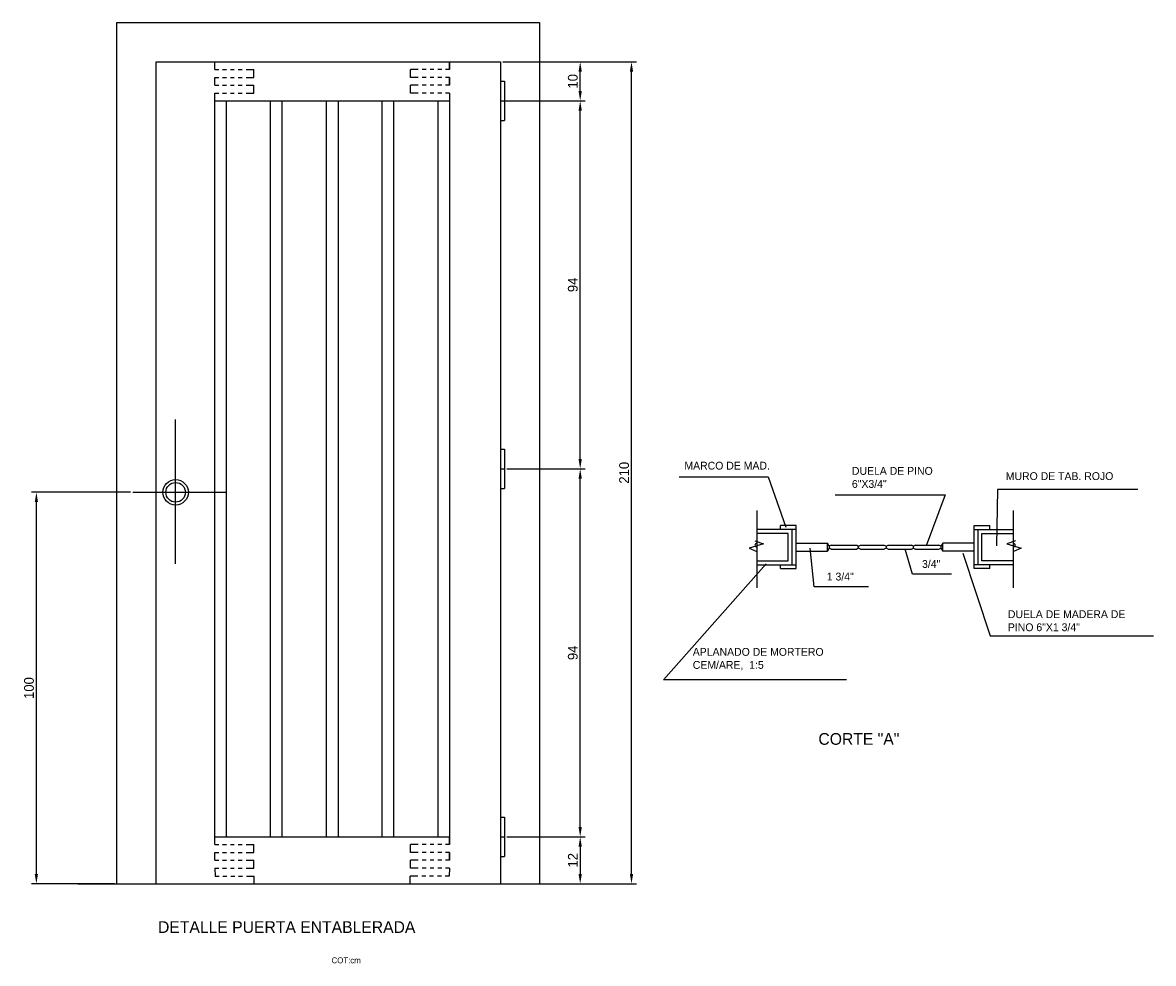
# Model space of a CAD drawing. Extents: x 12 to 301, y 26 to 266.
import ezdxf

# ---------------------------------------------------------------- set-up
doc = ezdxf.new("R2010")
doc.units = 0
doc.layers.get('0').update_dxf_attribs({"linetype": 'CONTINUOUS'})
doc.layers.get('DEFPOINTS').update_dxf_attribs({"linetype": 'CONTINUOUS'})
doc.dimstyles.get("Standard").update_dxf_attribs({"dimtxt": 0.18, "dimasz": 0.18, "dimexe": 0.18, "dimexo": 0.0625, "dimgap": 0.09, "dimtad": 0, "dimtih": 1, "dimtoh": 1, "dimdec": 4, "dimzin": 0, "dimdsep": 46, "dimtxsty": 'Standard', "dimcen": 0.09, "dimadec": 0, "dimazin": 0, "dimtfac": 1, "dimtdec": 4, "dimtofl": 0, "dimtmove": 0, "dimatfit": 3, "dimfxl": 0, "dimtolj": 1, "dimtzin": 0, "dimarcsym": 0})

# ---------------------------------------------------------------- blocks, each defined once
blk = doc.blocks.new('*D2')
at = {"color": 0, "linetype": 'ByBlock'}
for p, q in [((43.46, 190), (18.17, 190)), ((19.42, 92.5), (19.42, 187.5)), ((39.38, 90), (18.17, 90))]:
    blk.add_line(p, q, dxfattribs=at)
for points in [[(19, 187.5), (19.84, 187.5), (19.42, 190)], [(19, 92.5), (19.84, 92.5), (19.42, 90)]]:
    blk.add_solid(points, dxfattribs=at)
at = {"layer": 'DEFPOINTS', "color": 0, "linetype": 'ByBlock'}
for p in [(19.42, 190), (44.08, 190), (40, 90)]:
    blk.add_point(p, dxfattribs=at)
at = {"color": 0, "linetype": 'ByBlock', "insert": (17.54, 140), "char_height": 2.5, "attachment_point": 5, "rotation": 90}
blk.add_mtext('\\A1;100', dxfattribs=at)
blk = doc.blocks.new('*D3')
at = {"color": 0, "linetype": 'ByBlock'}
for p, q in [((139.62, 196), (159.63, 196)), ((158.38, 104.5), (158.38, 193.5)), ((139.62, 102), (159.63, 102))]:
    blk.add_line(p, q, dxfattribs=at)
for points in [[(157.96, 193.5), (158.79, 193.5), (158.38, 196)], [(157.96, 104.5), (158.79, 104.5), (158.38, 102)]]:
    blk.add_solid(points, dxfattribs=at)
at = {"layer": 'DEFPOINTS', "color": 0, "linetype": 'ByBlock'}
for p in [(139, 196), (158.38, 196), (139, 102)]:
    blk.add_point(p, dxfattribs=at)
at = {"color": 0, "linetype": 'ByBlock', "insert": (156.5, 149), "char_height": 2.5, "attachment_point": 5, "rotation": 90}
blk.add_mtext('\\A1;94', dxfattribs=at)
blk = doc.blocks.new('*D4')
at = {"color": 0, "linetype": 'ByBlock'}
for p, q in [((140.25, 290), (159.63, 290)), ((158.38, 198.5), (158.38, 287.5)), ((140.25, 196), (159.63, 196))]:
    blk.add_line(p, q, dxfattribs=at)
for points in [[(157.96, 287.5), (158.79, 287.5), (158.38, 290)], [(157.96, 198.5), (158.79, 198.5), (158.38, 196)]]:
    blk.add_solid(points, dxfattribs=at)
at = {"layer": 'DEFPOINTS', "color": 0, "linetype": 'ByBlock'}
for p in [(139.62, 290), (158.38, 290), (139.62, 196)]:
    blk.add_point(p, dxfattribs=at)
at = {"color": 0, "linetype": 'ByBlock', "insert": (156.5, 243), "char_height": 2.5, "attachment_point": 5, "rotation": 90}
blk.add_mtext('\\A1;94', dxfattribs=at)
blk = doc.blocks.new('*D5')
at = {"color": 0, "linetype": 'ByBlock'}
for p, q in [((138.62, 300), (159.63, 300)), ((158.38, 292.5), (158.38, 297.5)), ((138.62, 290), (159.63, 290))]:
    blk.add_line(p, q, dxfattribs=at)
for points in [[(157.96, 297.5), (158.79, 297.5), (158.38, 300)], [(157.96, 292.5), (158.79, 292.5), (158.38, 290)]]:
    blk.add_solid(points, dxfattribs=at)
at = {"layer": 'DEFPOINTS', "color": 0, "linetype": 'ByBlock'}
for p in [(138, 300), (158.38, 300), (138, 290)]:
    blk.add_point(p, dxfattribs=at)
at = {"color": 0, "linetype": 'ByBlock', "insert": (156.5, 295), "char_height": 2.5, "attachment_point": 5, "rotation": 90}
blk.add_mtext('\\A1;10', dxfattribs=at)
blk = doc.blocks.new('*D6')
at = {"color": 0, "linetype": 'ByBlock'}
for p, q in [((148.62, 102), (159.63, 102)), ((158.38, 99.5), (158.38, 92.5)), ((148.62, 90), (159.63, 90))]:
    blk.add_line(p, q, dxfattribs=at)
for points in [[(157.96, 99.5), (158.79, 99.5), (158.38, 102)], [(157.96, 92.5), (158.79, 92.5), (158.38, 90)]]:
    blk.add_solid(points, dxfattribs=at)
at = {"layer": 'DEFPOINTS', "color": 0, "linetype": 'ByBlock'}
for p in [(148, 102), (148, 90), (158.38, 90)]:
    blk.add_point(p, dxfattribs=at)
at = {"color": 0, "linetype": 'ByBlock', "insert": (156.5, 96), "char_height": 2.5, "attachment_point": 5, "rotation": 90}
blk.add_mtext('\\A1;12', dxfattribs=at)
blk = doc.blocks.new('*D7')
at = {"color": 0, "linetype": 'ByBlock'}
for p, q in [((139.25, 300), (172.73, 300)), ((171.48, 92.5), (171.48, 297.5)), ((149.25, 90), (172.73, 90))]:
    blk.add_line(p, q, dxfattribs=at)
for points in [[(171.07, 297.5), (171.9, 297.5), (171.48, 300)], [(171.07, 92.5), (171.9, 92.5), (171.48, 90)]]:
    blk.add_solid(points, dxfattribs=at)
at = {"layer": 'DEFPOINTS', "color": 0, "linetype": 'ByBlock'}
for p in [(138.62, 300), (171.48, 300), (148.62, 90)]:
    blk.add_point(p, dxfattribs=at)
at = {"color": 0, "linetype": 'ByBlock', "insert": (169.61, 195), "char_height": 2.5, "attachment_point": 5, "rotation": 90}
blk.add_mtext('\\A1;210', dxfattribs=at)

msp = doc.modelspace()

# ---------------------------------------------------------------- linework, layer by layer
for p, q in [((36.10049, 46.40033), (36.10049, 266.40033)), ((36.10049, 266.40033), (144.10049, 266.40033)), ((61.10049, 266.40033), (136.10049, 266.40033)), ((61.10049, 266.40033), (136.10049, 266.40033)), ((61.10049, 266.40033), (136.10049, 266.40033)), ((144.10049, 266.40033), (144.10049, 46.40033)), ((36.10049, 46.40033), (36.10049, 256.40033)), ((46.10049, 46.40033), (46.10049, 256.40033)), ((46.10049, 256.40033), (134.10049, 256.40033)), ((61.10049, 254.40033), (61.10049, 256.40033)), ((61.10049, 254.40033), (62.10049, 254.40033)), ((63.10049, 254.40033), (64.10049, 254.40033)), ((65.10049, 254.40033), (66.10049, 254.40033)), ((67.10049, 254.40033), (68.10049, 254.40033)), ((69.10049, 254.40033), (71.10049, 254.40033)), ((71.10049, 252.40033), (71.10049, 254.40033)), ((113.10049, 254.40033), (111.10049, 254.40033)), ((111.10049, 252.40033), (111.10049, 254.40033)), ((115.10049, 254.40033), (114.10049, 254.40033)), ((117.10049, 254.40033), (116.10049, 254.40033)), ((119.10049, 254.40033), (118.10049, 254.40033)), ((121.10049, 254.40033), (120.10049, 254.40033)), ((121.10049, 256.40033), (121.10049, 254.40033)), ((121.10049, 256.40033), (121.10049, 254.40033)), ((121.10049, 254.40033), (121.10049, 256.40033)), ((134.10049, 256.40033), (134.10049, 46.40033)), ((61.10049, 252.40033), (62.10049, 252.40033)), ((61.10049, 250.40033), (61.10049, 252.40033)), ((63.10049, 252.40033), (64.10049, 252.40033)), ((65.10049, 252.40033), (66.10049, 252.40033)), ((67.10049, 252.40033), (68.10049, 252.40033)), ((69.10049, 252.40033), (71.10049, 252.40033)), ((113.10049, 252.40033), (111.10049, 252.40033)), ((115.10049, 252.40033), (114.10049, 252.40033)), ((117.10049, 252.40033), (116.10049, 252.40033)), ((119.10049, 252.40033), (118.10049, 252.40033)), ((121.10049, 252.40033), (120.10049, 252.40033)), ((121.10049, 250.40033), (121.10049, 252.40033)), ((121.10049, 252.40033), (121.10049, 250.40033)), ((121.10049, 252.40033), (121.10049, 250.40033)), ((134.10049, 251.40033), (135.10049, 251.40033)), ((135.10049, 251.40033), (135.10049, 241.40033)), ((61.10049, 250.40033), (62.10049, 250.40033)), ((63.10049, 250.40033), (64.10049, 250.40033)), ((65.10049, 250.40033), (66.10049, 250.40033)), ((67.10049, 250.40033), (68.10049, 250.40033)), ((69.10049, 250.40033), (71.10049, 250.40033)), ((71.10049, 248.40033), (71.10049, 250.40033)), ((111.10049, 248.40033), (111.10049, 250.40033)), ((113.10049, 250.40033), (111.10049, 250.40033)), ((115.10049, 250.40033), (114.10049, 250.40033)), ((117.10049, 250.40033), (116.10049, 250.40033)), ((119.10049, 250.40033), (118.10049, 250.40033)), ((121.10049, 250.40033), (120.10049, 250.40033)), ((61.10049, 58.40033), (61.10049, 248.40033)), ((61.10049, 248.40033), (62.10049, 248.40033)), ((61.10049, 246.40033), (121.10049, 246.40033)), ((63.10049, 248.40033), (64.10049, 248.40033)), ((64.10049, 58.40033), (64.10049, 246.40033)), ((65.10049, 248.40033), (66.10049, 248.40033)), ((67.10049, 248.40033), (68.10049, 248.40033)), ((69.10049, 248.40033), (71.10049, 248.40033)), ((75.35049, 58.40033), (75.35049, 246.40033)), ((78.35049, 58.40033), (78.35049, 246.40033)), ((89.60049, 246.40033), (89.60049, 58.40033)), ((92.60049, 246.40033), (92.60049, 58.40033)), ((103.85049, 58.40033), (103.85049, 246.40033)), ((106.85049, 58.40033), (106.85049, 246.40033)), ((113.10049, 248.40033), (111.10049, 248.40033)), ((115.10049, 248.40033), (114.10049, 248.40033)), ((117.10049, 248.40033), (116.10049, 248.40033)), ((119.10049, 248.40033), (118.10049, 248.40033)), ((118.10049, 246.40033), (118.10049, 58.40033)), ((121.10049, 248.40033), (120.10049, 248.40033)), ((121.10049, 248.40033), (121.10049, 58.40033)), ((121.10049, 248.40033), (121.10049, 56.40033)), ((134.10049, 246.40033), (135.10049, 246.40033)), ((134.10049, 241.40033), (135.10049, 241.40033)), ((51.10049, 128.1293), (51.10049, 165.0406)), ((134.10049, 157.40033), (135.10049, 157.40033)), ((135.10049, 157.40033), (135.10049, 147.40033)), ((134.10049, 152.40033), (135.10049, 152.40033)), ((179.76666, 150.34349), (202.50319, 150.34349)), ((202.50319, 150.34349), (207.0505, 137.51527)), ((134.10049, 147.40033), (135.10049, 147.40033)), ((40.18486, 146.40033), (64.10049, 146.40033)), ((219.62247, 145.80016), (247.70878, 145.80016)), ((247.70878, 145.80016), (242.89399, 132.70469)), ((261.08322, 147.13644), (260.81573, 132.70469)), ((296.9267, 147.13644), (261.08322, 147.13644)), ((199.63102, 141.7517), (199.63102, 122.00599)), ((265.13102, 141.7517), (265.13102, 122.00599)), ((209.63102, 136.90155), (199.63102, 136.90155)), ((207.63102, 135.90155), (199.63102, 135.90155)), ((209.63102, 137.90155), (205.63102, 137.90155)), ((205.63102, 136.90155), (205.63102, 137.90155)), ((207.63102, 128.90155), (207.63102, 135.90155)), ((208.63102, 127.90155), (208.63102, 136.90155)), ((209.63102, 126.90155), (209.63102, 137.90155)), ((255.13102, 126.90155), (255.13102, 137.90155)), ((255.13102, 137.90155), (259.13102, 137.90155)), ((255.13102, 136.90155), (265.13102, 136.90155)), ((256.13102, 127.90155), (256.13102, 136.90155)), ((257.13102, 135.90155), (265.13102, 135.90155)), ((257.13102, 128.90155), (257.13102, 135.90155)), ((259.13102, 136.90155), (259.13102, 137.90155)), ((201.3096, 133.25477), (197.61204, 132.14647)), ((199.09106, 133.99363), (201.3096, 133.25477)), ((209.63102, 133.40155), (217.63102, 133.40155)), ((217.63102, 131.40155), (217.63102, 133.40155)), ((218.13102, 132.65155), (217.63102, 133.40155)), ((247.13102, 133.40155), (246.63102, 132.65155)), ((255.13102, 133.40155), (247.13102, 133.40155)), ((247.13102, 131.40155), (247.13102, 133.40155)), ((265.67097, 133.99363), (263.45243, 133.25477)), ((263.45243, 133.25477), (267.14999, 132.14647)), ((197.61204, 132.14647), (199.58407, 131.28447)), ((209.63102, 131.40155), (217.63102, 131.40155)), ((214.2727, 122.28177), (213.20274, 132.17018)), ((218.13102, 132.15155), (217.63102, 131.40155)), ((218.63102, 132.90155), (218.13102, 132.65155)), ((218.13102, 132.65155), (218.13102, 132.15155)), ((218.63102, 131.90155), (218.13102, 132.15155)), ((218.63102, 132.90155), (225.13102, 132.90155)), ((218.63102, 131.90155), (225.13102, 131.90155)), ((225.13102, 132.90155), (225.63102, 132.65155)), ((225.63102, 132.15155), (225.13102, 131.90155)), ((225.63102, 132.65155), (226.13102, 132.90155)), ((225.63102, 132.15155), (225.63102, 132.65155)), ((226.13102, 131.90155), (225.63102, 132.15155)), ((226.13102, 132.90155), (232.13102, 132.90155)), ((226.13102, 131.90155), (232.13102, 131.90155)), ((232.13102, 132.90155), (232.63102, 132.65155)), ((232.63102, 132.15155), (232.13102, 131.90155)), ((232.63102, 132.65155), (233.13102, 132.90155)), ((232.63102, 132.65155), (232.63102, 132.15155)), ((233.13102, 131.90155), (232.63102, 132.15155)), ((233.13102, 132.90155), (239.13102, 132.90155)), ((233.13102, 131.90155), (239.13102, 131.90155)), ((239.41663, 125.48882), (237.54421, 131.90293)), ((239.63102, 132.65155), (239.13102, 132.90155)), ((239.13102, 131.90155), (239.63102, 132.15155)), ((240.13102, 132.90155), (239.63102, 132.65155)), ((239.63102, 132.15155), (239.63102, 132.65155)), ((239.63102, 132.15155), (240.13102, 131.90155)), ((240.13102, 132.90155), (246.13102, 132.90155)), ((240.13102, 131.90155), (246.13102, 131.90155)), ((246.63102, 132.65155), (246.13102, 132.90155)), ((246.13102, 131.90155), (246.63102, 132.15155)), ((246.63102, 132.65155), (246.63102, 132.15155)), ((246.63102, 132.15155), (247.13102, 131.40155)), ((255.13102, 131.40155), (247.13102, 131.40155)), ((252.25609, 130.83391), (259.2108, 109.7208)), ((267.14999, 132.14647), (265.17796, 131.28447)), ((175.75433, 98.49611), (201.96822, 128.16137)), ((199.63102, 128.90155), (207.63102, 128.90155)), ((199.63102, 127.90155), (209.63102, 127.90155)), ((205.63102, 126.90155), (205.63102, 127.90155)), ((265.13102, 127.90155), (255.13102, 127.90155)), ((265.13102, 128.90155), (257.13102, 128.90155)), ((259.13102, 126.90155), (259.13102, 127.90155)), ((205.63102, 126.90155), (209.63102, 126.90155)), ((249.31371, 125.48882), (239.41663, 125.48882)), ((259.13102, 126.90155), (255.13102, 126.90155)), ((228.18211, 122.28177), (214.2727, 122.28177)), ((259.2108, 109.7208), (300.93903, 109.7208)), ((222.56485, 98.49611), (175.75433, 98.49611)), ((134.10049, 63.40033), (135.10049, 63.40033)), ((135.10049, 63.40033), (135.10049, 53.40033)), ((61.10049, 58.40033), (121.10049, 58.40033)), ((61.10049, 58.40033), (121.10049, 58.40033)), ((61.10049, 56.40033), (61.10049, 58.40033)), ((61.10049, 56.40033), (61.10049, 58.40033)), ((61.10049, 56.40033), (61.10049, 58.40033)), ((121.10049, 56.40033), (121.10049, 58.40033)), ((134.10049, 58.40033), (135.10049, 58.40033)), ((61.10049, 56.40033), (62.10049, 56.40033)), ((61.10049, 56.40033), (62.10049, 56.40033)), ((61.10049, 56.40033), (62.10049, 56.40033)), ((61.10049, 56.40033), (62.10049, 56.40033)), ((63.10049, 56.40033), (64.10049, 56.40033)), ((63.10049, 56.40033), (64.10049, 56.40033)), ((63.10049, 56.40033), (64.10049, 56.40033)), ((63.10049, 56.40033), (64.10049, 56.40033)), ((65.10049, 56.40033), (66.10049, 56.40033)), ((65.10049, 56.40033), (66.10049, 56.40033)), ((65.10049, 56.40033), (66.10049, 56.40033)), ((65.10049, 56.40033), (66.10049, 56.40033)), ((67.10049, 56.40033), (68.10049, 56.40033)), ((67.10049, 56.40033), (68.10049, 56.40033)), ((67.10049, 56.40033), (68.10049, 56.40033)), ((67.10049, 56.40033), (68.10049, 56.40033)), ((69.10049, 56.40033), (71.10049, 56.40033)), ((69.10049, 56.40033), (71.10049, 56.40033)), ((69.10049, 56.40033), (71.10049, 56.40033)), ((69.10049, 56.40033), (71.10049, 56.40033)), ((71.10049, 54.40033), (71.10049, 56.40033)), ((71.10049, 54.40033), (71.10049, 56.40033)), ((71.10049, 54.40033), (71.10049, 56.40033)), ((71.10049, 54.40033), (71.10049, 56.40033)), ((113.10049, 56.40033), (111.10049, 56.40033)), ((113.10049, 56.40033), (111.10049, 56.40033)), ((113.10049, 56.40033), (111.10049, 56.40033)), ((113.10049, 56.40033), (111.10049, 56.40033)), ((111.10049, 54.40033), (111.10049, 56.40033)), ((111.10049, 54.40033), (111.10049, 56.40033)), ((111.10049, 54.40033), (111.10049, 56.40033)), ((111.10049, 54.40033), (111.10049, 56.40033)), ((115.10049, 56.40033), (114.10049, 56.40033)), ((115.10049, 56.40033), (114.10049, 56.40033)), ((115.10049, 56.40033), (114.10049, 56.40033)), ((115.10049, 56.40033), (114.10049, 56.40033)), ((117.10049, 56.40033), (116.10049, 56.40033)), ((117.10049, 56.40033), (116.10049, 56.40033)), ((117.10049, 56.40033), (116.10049, 56.40033)), ((117.10049, 56.40033), (116.10049, 56.40033)), ((119.10049, 56.40033), (118.10049, 56.40033)), ((119.10049, 56.40033), (118.10049, 56.40033)), ((119.10049, 56.40033), (118.10049, 56.40033)), ((119.10049, 56.40033), (118.10049, 56.40033)), ((121.10049, 56.40033), (120.10049, 56.40033)), ((121.10049, 56.40033), (120.10049, 56.40033)), ((121.10049, 56.40033), (120.10049, 56.40033)), ((121.10049, 56.40033), (120.10049, 56.40033)), ((61.10049, 54.40033), (62.10049, 54.40033)), ((61.10049, 52.40033), (61.10049, 54.40033)), ((61.10049, 52.40033), (61.10049, 54.40033)), ((61.10049, 54.40033), (62.10049, 54.40033)), ((61.10049, 52.40033), (61.10049, 54.40033)), ((61.10049, 52.40033), (61.10049, 54.40033)), ((61.10049, 54.40033), (62.10049, 54.40033)), ((61.10049, 54.40033), (62.10049, 54.40033)), ((61.10049, 52.40033), (62.10049, 52.40033)), ((61.10049, 52.40033), (62.10049, 52.40033)), ((61.10049, 52.40033), (62.10049, 52.40033)), ((61.10049, 52.40033), (62.10049, 52.40033)), ((63.10049, 54.40033), (64.10049, 54.40033)), ((63.10049, 54.40033), (64.10049, 54.40033)), ((63.10049, 54.40033), (64.10049, 54.40033)), ((63.10049, 54.40033), (64.10049, 54.40033)), ((63.10049, 52.40033), (64.10049, 52.40033)), ((63.10049, 52.40033), (64.10049, 52.40033)), ((63.10049, 52.40033), (64.10049, 52.40033)), ((63.10049, 52.40033), (64.10049, 52.40033)), ((65.10049, 54.40033), (66.10049, 54.40033)), ((65.10049, 54.40033), (66.10049, 54.40033)), ((65.10049, 54.40033), (66.10049, 54.40033)), ((65.10049, 54.40033), (66.10049, 54.40033)), ((65.10049, 52.40033), (66.10049, 52.40033)), ((65.10049, 52.40033), (66.10049, 52.40033)), ((65.10049, 52.40033), (66.10049, 52.40033)), ((65.10049, 52.40033), (66.10049, 52.40033)), ((67.10049, 54.40033), (68.10049, 54.40033)), ((67.10049, 54.40033), (68.10049, 54.40033)), ((67.10049, 54.40033), (68.10049, 54.40033)), ((67.10049, 54.40033), (68.10049, 54.40033)), ((67.10049, 52.40033), (68.10049, 52.40033)), ((67.10049, 52.40033), (68.10049, 52.40033)), ((67.10049, 52.40033), (68.10049, 52.40033)), ((67.10049, 52.40033), (68.10049, 52.40033)), ((69.10049, 54.40033), (71.10049, 54.40033)), ((69.10049, 54.40033), (71.10049, 54.40033)), ((69.10049, 54.40033), (71.10049, 54.40033)), ((69.10049, 54.40033), (71.10049, 54.40033)), ((69.10049, 52.40033), (71.10049, 52.40033)), ((69.10049, 52.40033), (71.10049, 52.40033)), ((69.10049, 52.40033), (71.10049, 52.40033)), ((69.10049, 52.40033), (71.10049, 52.40033)), ((71.10049, 50.40033), (71.10049, 52.40033)), ((71.10049, 50.40033), (71.10049, 52.40033)), ((71.10049, 50.40033), (71.10049, 52.40033)), ((71.10049, 50.40033), (71.10049, 52.40033)), ((113.10049, 54.40033), (111.10049, 54.40033)), ((113.10049, 54.40033), (111.10049, 54.40033)), ((113.10049, 54.40033), (111.10049, 54.40033)), ((113.10049, 54.40033), (111.10049, 54.40033)), ((113.10049, 52.40033), (111.10049, 52.40033)), ((113.10049, 52.40033), (111.10049, 52.40033)), ((113.10049, 52.40033), (111.10049, 52.40033)), ((113.10049, 52.40033), (111.10049, 52.40033)), ((111.10049, 50.40033), (111.10049, 52.40033)), ((111.10049, 50.40033), (111.10049, 52.40033)), ((111.10049, 50.40033), (111.10049, 52.40033)), ((111.10049, 50.40033), (111.10049, 52.40033)), ((115.10049, 54.40033), (114.10049, 54.40033)), ((115.10049, 54.40033), (114.10049, 54.40033)), ((115.10049, 54.40033), (114.10049, 54.40033)), ((115.10049, 54.40033), (114.10049, 54.40033)), ((115.10049, 52.40033), (114.10049, 52.40033)), ((115.10049, 52.40033), (114.10049, 52.40033)), ((115.10049, 52.40033), (114.10049, 52.40033)), ((115.10049, 52.40033), (114.10049, 52.40033)), ((117.10049, 54.40033), (116.10049, 54.40033)), ((117.10049, 54.40033), (116.10049, 54.40033)), ((117.10049, 54.40033), (116.10049, 54.40033)), ((117.10049, 54.40033), (116.10049, 54.40033)), ((117.10049, 52.40033), (116.10049, 52.40033)), ((117.10049, 52.40033), (116.10049, 52.40033)), ((117.10049, 52.40033), (116.10049, 52.40033)), ((117.10049, 52.40033), (116.10049, 52.40033)), ((119.10049, 54.40033), (118.10049, 54.40033)), ((119.10049, 54.40033), (118.10049, 54.40033)), ((119.10049, 54.40033), (118.10049, 54.40033)), ((119.10049, 54.40033), (118.10049, 54.40033)), ((119.10049, 52.40033), (118.10049, 52.40033)), ((119.10049, 52.40033), (118.10049, 52.40033)), ((119.10049, 52.40033), (118.10049, 52.40033)), ((119.10049, 52.40033), (118.10049, 52.40033)), ((121.10049, 54.40033), (120.10049, 54.40033)), ((121.10049, 54.40033), (120.10049, 54.40033)), ((121.10049, 54.40033), (120.10049, 54.40033)), ((121.10049, 54.40033), (120.10049, 54.40033)), ((121.10049, 52.40033), (120.10049, 52.40033)), ((121.10049, 52.40033), (120.10049, 52.40033)), ((121.10049, 52.40033), (120.10049, 52.40033)), ((121.10049, 52.40033), (120.10049, 52.40033)), ((121.10049, 52.40033), (121.10049, 54.40033)), ((121.10049, 52.40033), (121.10049, 54.40033)), ((121.10049, 52.40033), (121.10049, 54.40033)), ((121.10049, 52.40033), (121.10049, 54.40033)), ((121.10049, 54.40033), (121.10049, 52.40033)), ((134.10049, 53.40033), (135.10049, 53.40033)), ((61.10049, 50.40033), (62.10049, 50.40033)), ((61.10049, 50.40033), (61.19452, 48.34563)), ((61.10049, 50.40033), (61.19452, 48.34563)), ((61.10049, 50.40033), (62.10049, 50.40033)), ((61.10049, 50.40033), (62.10049, 50.40033)), ((61.10049, 50.40033), (61.19452, 48.34563)), ((61.10049, 50.40033), (61.19452, 48.34563)), ((61.10049, 50.40033), (62.10049, 50.40033)), ((63.10049, 50.40033), (64.10049, 50.40033)), ((63.10049, 50.40033), (64.10049, 50.40033)), ((63.10049, 50.40033), (64.10049, 50.40033)), ((63.10049, 50.40033), (64.10049, 50.40033)), ((65.10049, 50.40033), (66.10049, 50.40033)), ((65.10049, 50.40033), (66.10049, 50.40033)), ((65.10049, 50.40033), (66.10049, 50.40033)), ((65.10049, 50.40033), (66.10049, 50.40033)), ((67.10049, 50.40033), (68.10049, 50.40033)), ((67.10049, 50.40033), (68.10049, 50.40033)), ((67.10049, 50.40033), (68.10049, 50.40033)), ((67.10049, 50.40033), (68.10049, 50.40033)), ((69.10049, 50.40033), (71.10049, 50.40033)), ((69.10049, 50.40033), (71.10049, 50.40033)), ((69.10049, 50.40033), (71.10049, 50.40033)), ((69.10049, 50.40033), (71.10049, 50.40033)), ((113.10049, 50.40033), (111.10049, 50.40033)), ((113.10049, 50.40033), (111.10049, 50.40033)), ((113.10049, 50.40033), (111.10049, 50.40033)), ((113.10049, 50.40033), (111.10049, 50.40033)), ((115.10049, 50.40033), (114.10049, 50.40033)), ((115.10049, 50.40033), (114.10049, 50.40033)), ((115.10049, 50.40033), (114.10049, 50.40033)), ((115.10049, 50.40033), (114.10049, 50.40033)), ((117.10049, 50.40033), (116.10049, 50.40033)), ((117.10049, 50.40033), (116.10049, 50.40033)), ((117.10049, 50.40033), (116.10049, 50.40033)), ((117.10049, 50.40033), (116.10049, 50.40033)), ((119.10049, 50.40033), (118.10049, 50.40033)), ((119.10049, 50.40033), (118.10049, 50.40033)), ((119.10049, 50.40033), (118.10049, 50.40033)), ((119.10049, 50.40033), (118.10049, 50.40033)), ((121.10049, 50.40033), (120.10049, 50.40033)), ((121.10049, 50.40033), (120.10049, 50.40033)), ((121.10049, 50.40033), (120.10049, 50.40033)), ((121.10049, 50.40033), (120.10049, 50.40033)), ((121.10049, 50.40033), (121.00647, 48.34563)), ((121.10049, 50.40033), (121.00647, 48.34563)), ((121.10049, 50.40033), (121.00647, 48.34563)), ((121.10049, 50.40033), (121.00647, 48.34563)), ((26.10049, 46.40033), (156.10049, 46.40033)), ((61.19452, 48.34563), (62.19452, 48.34563)), ((61.19452, 48.34563), (62.19452, 48.34563)), ((61.19452, 48.34563), (62.19452, 48.34563)), ((61.19452, 48.34563), (62.19452, 48.34563)), ((63.19452, 48.34563), (64.19452, 48.34563)), ((63.19452, 48.34563), (64.19452, 48.34563)), ((63.19452, 48.34563), (64.19452, 48.34563)), ((63.19452, 48.34563), (64.19452, 48.34563)), ((65.19452, 48.34563), (66.19452, 48.34563)), ((65.19452, 48.34563), (66.19452, 48.34563)), ((65.19452, 48.34563), (66.19452, 48.34563)), ((65.19452, 48.34563), (66.19452, 48.34563)), ((67.19452, 48.34563), (68.19452, 48.34563)), ((67.19452, 48.34563), (68.19452, 48.34563)), ((67.19452, 48.34563), (68.19452, 48.34563)), ((67.19452, 48.34563), (68.19452, 48.34563)), ((69.19452, 48.34563), (71.19452, 48.34563)), ((69.19452, 48.34563), (71.19452, 48.34563)), ((69.19452, 48.34563), (71.19452, 48.34563)), ((69.19452, 48.34563), (71.19452, 48.34563)), ((71.19452, 46.34563), (71.19452, 48.34563)), ((71.19452, 46.34563), (71.19452, 48.34563)), ((71.19452, 46.34563), (71.19452, 48.34563)), ((113.00647, 48.34563), (111.00647, 48.34563)), ((113.00647, 48.34563), (111.00647, 48.34563)), ((113.00647, 48.34563), (111.00647, 48.34563)), ((113.00647, 48.34563), (111.00647, 48.34563)), ((111.00647, 46.34563), (111.00647, 48.34563)), ((115.00647, 48.34563), (114.00647, 48.34563)), ((115.00647, 48.34563), (114.00647, 48.34563)), ((115.00647, 48.34563), (114.00647, 48.34563)), ((115.00647, 48.34563), (114.00647, 48.34563)), ((117.00647, 48.34563), (116.00647, 48.34563)), ((117.00647, 48.34563), (116.00647, 48.34563)), ((117.00647, 48.34563), (116.00647, 48.34563)), ((117.00647, 48.34563), (116.00647, 48.34563)), ((119.00647, 48.34563), (118.00647, 48.34563)), ((119.00647, 48.34563), (118.00647, 48.34563)), ((119.00647, 48.34563), (118.00647, 48.34563)), ((119.00647, 48.34563), (118.00647, 48.34563)), ((121.00647, 48.34563), (120.00647, 48.34563)), ((121.00647, 48.34563), (120.00647, 48.34563)), ((121.00647, 48.34563), (120.00647, 48.34563)), ((121.00647, 48.34563), (120.00647, 48.34563))]:
    msp.add_line(p, q)
for radius in [3.25, 2.5]:
    msp.add_circle((51.10049, 146.40033), radius)
for centre, start, end in [((199.63102, 132.90155), 90, 270), ((199.63102, 132.90155), 90, 270), ((265.13102, 132.90155), 270, 90), ((265.13102, 132.90155), 270, 90)]:
    msp.add_arc(centre, 0.5, start, end)

# ---------------------------------------------------------------- texts
for s, height, p in [('MARCO DE MAD.', 2, (181.1041, 152.21427)), ('DUELA DE PINO', 2, (223.90229, 150.878)), ('MURO DE TAB. ROJO', 2, (263.22313, 149.54173)), ('6"X3/4"', 2, (223.90229, 147.54467)), ('3/4"', 2, (241.82403, 127.09235)), ('1 3/4"', 2, (217.48256, 123.88529)), ('DUELA DE MADERA DE', 2, (263.7581, 114.26413)), ('PINO 6"X1 3/4"', 2, (263.7581, 110.9308)), ('APLANADO DE MORTERO', 2, (183.24401, 104.64297)), ('CEM/ARE,  1:5', 2, (183.24401, 101.30963)), ('CORTE "A"', 3, (215.34265, 81.89998)), ('DETALLE PUERTA ENTABLERADA', 3, (46.59913, 33.83495)), ('COT:cm', 1.5, (90.94893, 26.08457))]:
    msp.add_text(s, height=height).set_placement(p)

# ---------------------------------------------------------------- dimensions: what is measured, and where the dimension line sits
for base, p1, p2, picture, middle in [((154.47818, 256.40033), (134.10049, 246.40033), (134.10049, 256.40033), '*D5', (152.60318, 251.40033)), ((167.58513, 256.40033), (144.72549, 46.40033), (134.72549, 256.40033), '*D7', (165.71013, 151.40033)), ((154.47818, 246.40033), (135.72549, 152.40033), (135.72549, 246.40033), '*D4', (152.60318, 199.40033)), ((154.47818, 152.40033), (135.10049, 58.40033), (135.10049, 152.40033), '*D3', (152.60318, 105.40033)), ((15.51907, 146.40033), (36.10049, 46.40033), (40.18486, 146.40033), '*D2', (13.64407, 96.40033)), ((154.47818, 46.40033), (144.10049, 58.40033), (144.10049, 46.40033), '*D6', (152.60318, 52.40033))]:
    dim = msp.add_linear_dim(base=base, p1=p1, p2=p2, angle=90, dimstyle='Standard', override={"dimtxt": 2.5, "dimasz": 2.5, "dimexe": 1.25, "dimexo": 0.625, "dimgap": 0.625, "dimtad": 1, "dimtih": 0, "dimtoh": 0, "dimzin": 8, "dimlunit": 6, "dimcen": 2.5, "dimtofl": 1})
    dim.commit()
    dim.dimension.update_dxf_attribs({"geometry": picture, "text_midpoint": middle, "insert": (-3.89951, -43.59967)})

doc.saveas('drawing.dxf')
